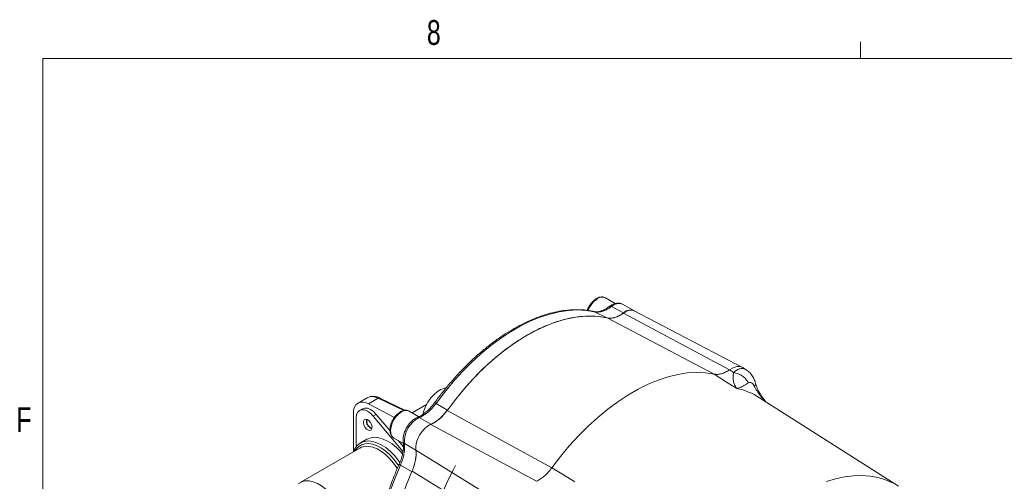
# Model space of a CAD drawing. Header units: inches. Extents: x 0.3 to 33.9, y 0.2 to 21.7.
# Tile 12 of 32: x 0.4 to 5.4, y 19.3 to 21.6. Entities that reach past the tile are written whole.
import ezdxf

# ---------------------------------------------------------------- set-up
doc = ezdxf.new("R2010")
doc.units = ezdxf.units.IN
doc.header["$MEASUREMENT"] = 0
doc.layers.add('SLD-0', color=7, linetype='Continuous', lineweight=15)
doc.styles.add('SLDTEXTSTYLE0', font='TXT', dxfattribs={"width": 0.75})

msp = doc.modelspace()

# ---------------------------------------------------------------- linework, layer by layer
at = {"color": 7, "linetype": 'Continuous', "lineweight": 15}
for p, q in [((3.4108, 20.1759), (3.361, 20.2047)), ((3.5047, 20.1412), (3.448, 20.1723)), ((3.3687, 20.1033), (3.3067, 20.1346)), ((3.3918, 20.1607), (3.4518, 20.1284)), ((3.4523, 20.1279), (3.9867, 19.8418)), ((4.0534, 19.8537), (3.5068, 20.1388)), ((3.9091, 19.8202), (3.3698, 20.1034)), ((4.0079, 19.8287), (3.9867, 19.8418)), ((4.0717, 19.8423), (4.0564, 19.852)), ((3.9674, 19.7834), (3.9091, 19.8202)), ((4.0237, 19.7479), (3.9674, 19.7834)), ((2.159, 19.7009), (2.1128, 19.6742)), ((2.2141, 19.6983), (2.166, 19.6705)), ((2.3528, 19.6374), (2.2234, 19.6996)), ((4.8393, 19.2557), (4.1386, 19.7013)), ((4.14, 19.7003), (4.1386, 19.7013)), ((2.1355, 19.6453), (2.1201, 19.6365)), ((2.2969, 19.6015), (2.166, 19.6705)), ((2.4199, 19.6053), (2.3713, 19.6333)), ((2.4586, 19.667), (2.3858, 19.625)), ((2.5625, 19.6374), (3.0906, 19.3476)), ((2.0893, 19.6223), (2.0893, 19.4286)), ((2.1029, 19.5983), (2.1029, 19.4517)), ((2.2048, 19.6172), (2.1895, 19.6084)), ((2.1895, 19.6084), (2.3411, 19.4276)), ((2.2048, 19.6172), (2.2746, 19.534)), ((2.4804, 19.5676), (2.4221, 19.6009)), ((2.4719, 19.562), (2.48, 19.5665)), ((2.48, 19.5665), (3.0131, 19.2798)), ((2.1581, 19.4914), (2.1262, 19.473)), ((2.2932, 19.498), (2.3416, 19.47)), ((2.3158, 19.4849), (2.342, 19.4537)), ((2.1221, 19.4475), (1.8206, 19.2735)), ((2.3466, 19.4702), (2.4046, 19.4363)), ((2.9203, 19.119), (2.4053, 19.4373)), ((2.9003, 19.018), (2.3853, 19.3304)), ((3.0906, 19.3476), (3.1502, 19.3116)), ((3.1502, 19.3116), (3.2076, 19.2768))]:
    msp.add_line(p, q, dxfattribs=at)
at = {"color": 8, "linetype": 'Continuous', "lineweight": 15}
for p, q in [((2.3434, 19.6361), (2.2141, 19.6983)), ((2.5064, 19.6725), (2.5618, 19.6396)), ((2.3829, 19.3299), (2.3268, 19.3613))]:
    msp.add_line(p, q, dxfattribs=at)
at = {"color": 7, "linetype": 'Continuous', "lineweight": 15, "flags": 128}
for points in [[(3.3067, 20.1346), (3.2646, 20.1413), (3.2206, 20.1435), (3.175, 20.1411), (3.1281, 20.1341), (3.08, 20.1226), (3.0311, 20.1066), (2.9815, 20.0862), (2.9316, 20.0615), (2.8816, 20.0326), (2.8316, 19.9996), (2.7821, 19.9628), (2.7332, 19.9224), (2.6851, 19.8784), (2.6382, 19.8312), (2.5926, 19.781), (2.5486, 19.728), (2.5064, 19.6725)], [(3.3036, 20.1357), (3.3039, 20.1356), (3.3067, 20.1346)], [(2.5636, 19.6386), (2.606, 19.6944), (2.6502, 19.7478), (2.6961, 19.7984), (2.7433, 19.8459), (2.7916, 19.8902), (2.8408, 19.9309), (2.8907, 19.968), (2.9409, 20.0011), (2.9913, 20.0302), (3.0416, 20.055), (3.0914, 20.0756), (3.1406, 20.0916), (3.189, 20.1032), (3.2362, 20.1102), (3.282, 20.1125), (3.3263, 20.1102), (3.3687, 20.1033)], [(3.9091, 19.8202), (3.8659, 19.8267), (3.8209, 19.8287), (3.7742, 19.826), (3.7262, 19.8187), (3.6771, 19.8067), (3.6271, 19.7903), (3.5765, 19.7693), (3.5255, 19.744), (3.4743, 19.7145), (3.4233, 19.6809), (3.3727, 19.6434), (3.3227, 19.6021), (3.2735, 19.5573), (3.2255, 19.5093), (3.1789, 19.4581), (3.1338, 19.4041), (3.0906, 19.3476)], [(3.9867, 19.8418), (4.0054, 19.8523), (4.0236, 19.8578), (4.0403, 19.858), (4.0549, 19.8529), (4.0564, 19.852)], [(2.4396, 19.6173), (2.4446, 19.6348), (2.4538, 19.6576), (2.4659, 19.6795), (2.4803, 19.6997), (2.4964, 19.7174), (2.5136, 19.7319), (2.5313, 19.7427), (2.5487, 19.7493), (2.5567, 19.7509)], [(2.166, 19.6705), (2.1508, 19.6768), (2.1364, 19.6794), (2.1231, 19.6783), (2.1116, 19.6734), (2.1021, 19.6651), (2.0951, 19.6534), (2.0908, 19.639), (2.0893, 19.6223)], [(2.1029, 19.5983), (2.1048, 19.6145), (2.1105, 19.6274), (2.1196, 19.6362), (2.1315, 19.6402), (2.1453, 19.6392), (2.1603, 19.6332), (2.1753, 19.6227), (2.1895, 19.6084)], [(2.1355, 19.6453), (2.1468, 19.649), (2.1607, 19.648), (2.1756, 19.642), (2.1907, 19.6316), (2.2048, 19.6172)], [(2.1732, 19.5358), (2.1651, 19.5371), (2.1564, 19.5426), (2.1486, 19.5514), (2.1428, 19.5621), (2.1399, 19.5732), (2.1403, 19.5829), (2.144, 19.5898), (2.1504, 19.5928), (2.1585, 19.5915), (2.1672, 19.586), (2.175, 19.5773), (2.1808, 19.5665), (2.1837, 19.5554), (2.1833, 19.5457), (2.1796, 19.5388), (2.1732, 19.5358)], [(2.1587, 19.5914), (2.1585, 19.5909), (2.157, 19.5832)], [(2.1262, 19.473), (2.1284, 19.4742), (2.1334, 19.4766)], [(2.3379, 19.417), (2.3281, 19.4284), (2.307, 19.4497), (2.2849, 19.4678), (2.2623, 19.4823), (2.2399, 19.4929), (2.2179, 19.4993), (2.1971, 19.5014), (2.1777, 19.4992), (2.1603, 19.4926), (2.1581, 19.4914)], [(2.3034, 18.5324), (2.2951, 18.5549), (2.2809, 18.6025), (2.2702, 18.6532), (2.2631, 18.7066), (2.2595, 18.7626), (2.2595, 18.8208), (2.2631, 18.8808), (2.2702, 18.9425), (2.2809, 19.0056), (2.2951, 19.0695), (2.3126, 19.1342), (2.3335, 19.1992), (2.3576, 19.2642), (2.3848, 19.3288)], [(2.6254, 18.3373), (2.6254, 18.3373), (2.5939, 18.3582), (2.5648, 18.3831), (2.5384, 18.4117), (2.5148, 18.4441), (2.4941, 18.4799), (2.4763, 18.5191), (2.4617, 18.5614), (2.4503, 18.6066), (2.442, 18.6544), (2.4371, 18.7047), (2.4354, 18.7572), (2.4371, 18.8116), (2.442, 18.8676), (2.4503, 18.9249), (2.4617, 18.9833), (2.4763, 19.0425), (2.4941, 19.1021), (2.5148, 19.1619), (2.5384, 19.2215), (2.5648, 19.2807), (2.5939, 19.3391), (2.6049, 19.3598)], [(1.8131, 19.2684), (1.8141, 19.2692), (1.8295, 19.2777), (1.8469, 19.282), (1.8662, 19.282), (1.8867, 19.2776), (1.9079, 19.269), (1.9294, 19.2564), (1.9506, 19.24), (1.9709, 19.2204), (1.99, 19.1979), (2.0072, 19.1732), (2.0223, 19.1468), (2.0348, 19.1194), (2.0443, 19.0917), (2.0508, 19.0643), (2.054, 19.0379), (2.0538, 19.0133), (2.0502, 18.9908), (2.0434, 18.9713), (2.0335, 18.955), (2.0207, 18.9424), (2.0053, 18.9339), (2.0016, 18.9326)]]:
    msp.add_lwpolyline(points, dxfattribs=at)
at = {"color": 8, "linetype": 'Continuous', "lineweight": 15, "flags": 128}
for points in [[(2.3322, 19.6295), (2.3185, 19.6195), (2.3056, 19.6062), (2.2944, 19.5903), (2.2856, 19.5729), (2.2797, 19.555), (2.2771, 19.5378), (2.2779, 19.5223), (2.2822, 19.5096), (2.2896, 19.5004), (2.2932, 19.498)], [(2.1334, 19.4766), (2.1458, 19.4808), (2.1652, 19.483), (2.1861, 19.4809), (2.208, 19.4745), (2.2305, 19.4639), (2.253, 19.4494), (2.2751, 19.4313), (2.2962, 19.41), (2.316, 19.3859), (2.3245, 19.374)], [(2.318, 19.3587), (2.3128, 19.3665), (2.2942, 19.391), (2.2741, 19.4129), (2.2528, 19.4318), (2.2309, 19.4473), (2.2088, 19.4589), (2.1872, 19.4664), (2.1665, 19.4697), (2.1472, 19.4686), (2.1297, 19.4632), (2.1145, 19.4535), (2.1019, 19.4399), (2.0976, 19.4334)], [(2.0977, 19.4334), (2.1019, 19.4399), (2.1145, 19.4535), (2.1297, 19.4631), (2.1472, 19.4686), (2.1665, 19.4697), (2.1872, 19.4664), (2.2088, 19.4589), (2.2309, 19.4472), (2.2528, 19.4318), (2.274, 19.4129), (2.2942, 19.3909), (2.3127, 19.3665), (2.318, 19.3587)], [(2.1117, 19.462), (2.1134, 19.4635), (2.1262, 19.473)], [(2.3111, 19.3435), (2.3087, 19.3472), (2.2915, 19.372), (2.2724, 19.3944), (2.2521, 19.4141), (2.2309, 19.4304), (2.2094, 19.443), (2.1882, 19.4516), (2.1677, 19.456), (2.1484, 19.4561), (2.131, 19.4518), (2.1221, 19.4475)], [(2.3268, 19.3613), (2.2998, 19.2971), (2.2759, 19.2325), (2.2552, 19.1679), (2.2378, 19.1037), (2.2238, 19.0401), (2.2132, 18.9775), (2.2061, 18.9162), (2.2025, 18.8564), (2.2025, 18.7986), (2.2061, 18.743), (2.2132, 18.6899), (2.2238, 18.6395), (2.2378, 18.5921), (2.2552, 18.548), (2.2759, 18.5073), (2.2803, 18.4999)], [(2.3268, 19.3613), (2.3244, 19.3628), (2.3226, 19.3641), (2.3213, 19.3652), (2.3207, 19.3661), (2.3207, 19.3666)], [(4.4764, 19.2792), (4.5226, 19.2929), (4.568, 19.3025), (4.6123, 19.3079), (4.6552, 19.3091), (4.6967, 19.3061), (4.7365, 19.2989), (4.7744, 19.2876), (4.8103, 19.2722)]]:
    msp.add_lwpolyline(points, dxfattribs=at)
at = {"color": 8, "linetype": 'Continuous', "lineweight": 15}
for centre, radius, start, end in [((3.388, 20.0986), 0.1217, 122.8993, 159.793), ((3.429, 20.1223), 0.0534, 69.1739, 134.107), ((3.3863, 20.1536), 0.00907, 52.0508, 115.7986), ((3.9519, 19.4063), 0.3491, 57.678, 78.132), ((2.22, 19.6907), 0.0096, 69.0716, 127.532), ((2.4992, 19.664), 0.0112, 49.92, 91.7504), ((2.4163, 19.5919), 0.0107, 57.5686, 109.691), ((2.3516, 19.4797), 0.0107, 190.3055, 242.4389)]:
    msp.add_arc(centre, radius, start, end, dxfattribs=at)
at = {"color": 7, "linetype": 'Continuous', "lineweight": 15}
for centre, radius, start, end in [((3.3446, 20.1708), 0.0376, 64.2055, 127.1049), ((3.487, 20.0938), 0.0493, 56.8052, 135.4902), ((2.3549, 19.5995), 0.0376, 64.2055, 127.1049), ((2.197, 19.5846), 0.0419, 169.3278, 250.6669), ((2.1948, 19.5829), 0.0377, 179.5649, 252.7216), ((2.4834, 19.4784), 0.137, 116.5807, 183.4193), ((2.5443, 19.4432), 0.1398, 117.1797, 182.8203)]:
    msp.add_arc(centre, radius, start, end, dxfattribs=at)
at = {"color": 8, "linetype": 'Continuous', "lineweight": 15}
msp.add_ellipse((2.2177, 19.6039), major_axis=(-0.0598, 0.0963), ratio=0.597741, start_param=5.522192, end_param=6.263876, dxfattribs=at)
at = {"color": 7, "linetype": 'Continuous', "lineweight": 15}
for points, knots in [([(3.3576, 20.2058), (3.3546, 20.2071), (3.3479, 20.2099), (3.3328, 20.209), (3.3149, 20.2016), (3.2971, 20.187), (3.2834, 20.1697), (3.2739, 20.154), (3.271, 20.1442), (3.2701, 20.1411)], [0, 0, 0, 0, 0.099846, 0.224735, 0.436169, 0.608888, 0.771109, 0.925849, 1, 1, 1, 1]), ([(3.4477, 20.172), (3.4448, 20.1735), (3.438, 20.1772), (3.4255, 20.1785), (3.4115, 20.1768), (3.3968, 20.1715), (3.3872, 20.1651), (3.3822, 20.1616)], [0, 0, 0, 0, 0.145078, 0.344665, 0.547297, 0.761135, 1, 1, 1, 1]), ([(3.3036, 20.1357), (3.2967, 20.1371), (3.277, 20.1411), (3.2433, 20.1447), (3.2022, 20.1454), (3.1598, 20.1422), (3.1164, 20.1352), (3.0721, 20.1244), (3.0271, 20.1098), (2.9816, 20.0916), (2.9358, 20.0698), (2.8899, 20.0445), (2.8441, 20.0158), (2.7986, 19.9838), (2.7536, 19.9487), (2.7092, 19.9107), (2.6657, 19.8698), (2.6231, 19.8263), (2.5818, 19.7804), (2.5425, 19.7331), (2.5152, 19.6975), (2.5011, 19.6782), (2.4989, 19.6752)], [0, 0, 0, 0, 0.028511, 0.081455, 0.134523, 0.18777, 0.241182, 0.294729, 0.348377, 0.402095, 0.455854, 0.509634, 0.563417, 0.617192, 0.670954, 0.724701, 0.778432, 0.832146, 0.885847, 0.939534, 0.990387, 1, 1, 1, 1]), ([(3.3822, 20.1619), (3.3777, 20.1586), (3.3673, 20.151), (3.3512, 20.1427), (3.3347, 20.1366), (3.3196, 20.1343), (3.3092, 20.1342), (3.3045, 20.1357), (3.3036, 20.136)], [0, 0, 0, 0, 0.151312, 0.35003, 0.548295, 0.745448, 0.947696, 1, 1, 1, 1]), ([(3.3918, 20.1607), (3.39, 20.1594), (3.3846, 20.1554), (3.3754, 20.1496), (3.3661, 20.1447), (3.3567, 20.1404), (3.3495, 20.1378), (3.341, 20.1354), (3.3332, 20.1338), (3.3239, 20.1329), (3.3165, 20.1331), (3.3108, 20.1338), (3.3081, 20.1343), (3.3067, 20.1346)], [0, 0, 0, 0, 0.061096, 0.184129, 0.308598, 0.37212, 0.499715, 0.554632, 0.665074, 0.776855, 0.890003, 0.946925, 1, 1, 1, 1]), ([(3.3687, 20.1033), (3.3742, 20.1025), (3.3855, 20.1009), (3.4042, 20.104), (3.4239, 20.111), (3.4385, 20.1192), (3.4479, 20.1255), (3.4505, 20.1274), (3.4518, 20.1284)], [0, 0, 0, 0, 0.224017, 0.454535, 0.67855, 0.90905, 0.954499, 1, 1, 1, 1]), ([(3.3698, 20.1034), (3.3759, 20.1025), (3.3883, 20.1008), (3.409, 20.1049), (3.4306, 20.1134), (3.4451, 20.123), (3.4523, 20.1279)], [0, 0, 0, 0, 0.25, 0.5, 0.75, 1, 1, 1, 1]), ([(3.4523, 20.1279), (3.4574, 20.1312), (3.4675, 20.1378), (3.4825, 20.1424), (3.496, 20.1432), (3.5033, 20.1401), (3.5067, 20.1386)], [0, 0, 0, 0, 0.256929, 0.513858, 0.770787, 1, 1, 1, 1]), ([(2.6395, 19.7346), (2.6554, 19.7532), (2.6925, 19.7966), (2.7544, 19.858), (2.8237, 19.9189), (2.8945, 19.9723), (2.9661, 20.0178), (3.0377, 20.0549), (3.1086, 20.0833), (3.178, 20.1027), (3.2452, 20.1127), (3.3098, 20.1139), (3.3498, 20.1069), (3.3698, 20.1034)], [0, 0, 0, 0, 0.0695824, 0.1626241, 0.2556659, 0.3487077, 0.4417494, 0.5347912, 0.6278329, 0.7208747, 0.8139165, 0.9069582, 1, 1, 1, 1]), ([(3.9867, 19.8418), (3.9799, 19.8376), (3.9662, 19.829), (3.946, 19.8215), (3.9266, 19.8179), (3.915, 19.8194), (3.9091, 19.8202)], [0, 0, 0, 0, 0.25, 0.499991, 0.749986, 1, 1, 1, 1]), ([(4.0237, 19.7479), (4.0205, 19.7526), (4.0141, 19.762), (4.0077, 19.7807), (4.0043, 19.8022), (4.0067, 19.82), (4.0079, 19.8287)], [0, 0, 0, 0, 0.2579542, 0.5135113, 0.7617817, 1, 1, 1, 1]), ([(4.083, 19.7768), (4.079, 19.7829), (4.0712, 19.7952), (4.0528, 19.8108), (4.0312, 19.8229), (4.0156, 19.8268), (4.0079, 19.8287)], [0, 0, 0, 0, 0.25021, 0.500205, 0.750085, 1, 1, 1, 1]), ([(4.12, 19.7701), (4.1183, 19.7758), (4.1146, 19.7882), (4.1047, 19.8079), (4.0909, 19.8276), (4.0784, 19.8371), (4.0718, 19.8422)], [0, 0, 0, 0, 0.198303, 0.43161, 0.700204, 1, 1, 1, 1]), ([(4.0237, 19.7479), (4.0273, 19.7488), (4.0343, 19.7506), (4.0455, 19.7548), (4.057, 19.7603), (4.0691, 19.7671), (4.0784, 19.7736), (4.083, 19.7768)], [0, 0, 0, 0, 0.223401, 0.426134, 0.626641, 0.819013, 1, 1, 1, 1]), ([(4.083, 19.7768), (4.0852, 19.7777), (4.0901, 19.7796), (4.0984, 19.7764), (4.106, 19.7704), (4.1102, 19.7632), (4.1121, 19.76)], [0, 0, 0, 0, 0.227693, 0.499982, 0.772642, 1, 1, 1, 1]), ([(4.1707, 19.6809), (4.163, 19.6902), (4.1475, 19.709), (4.1301, 19.7393), (4.1231, 19.7606), (4.12, 19.7701)], [0, 0, 0, 0, 0.354853, 0.713493, 1, 1, 1, 1]), ([(2.2234, 19.6996), (2.2202, 19.701), (2.2112, 19.705), (2.1968, 19.7084), (2.1809, 19.7085), (2.168, 19.7058), (2.1612, 19.7016), (2.1585, 19.7)], [0, 0, 0, 0, 0.1419711, 0.404828, 0.6343167, 0.8553911, 1, 1, 1, 1]), ([(2.4988, 19.6753), (2.4949, 19.67), (2.4858, 19.6578), (2.4701, 19.6411), (2.4525, 19.6253), (2.4347, 19.6129), (2.4213, 19.6052), (2.4143, 19.6028), (2.4128, 19.6023)], [0, 0, 0, 0, 0.152532, 0.352074, 0.551815, 0.74957, 0.947813, 1, 1, 1, 1]), ([(2.5064, 19.6725), (2.5002, 19.6645), (2.4876, 19.6482), (2.4672, 19.6287), (2.4466, 19.6133), (2.4318, 19.605), (2.4236, 19.6016), (2.4221, 19.6009)], [0, 0, 0, 0, 0.245568, 0.500116, 0.720271, 0.946794, 1, 1, 1, 1]), ([(2.3679, 19.6345), (2.3649, 19.6357), (2.3582, 19.6385), (2.3432, 19.6376), (2.3252, 19.6303), (2.3075, 19.6157), (2.2935, 19.5984), (2.2822, 19.5781), (2.2757, 19.5583), (2.2735, 19.5396), (2.2749, 19.5235), (2.2807, 19.5078), (2.2889, 19.5014), (2.2932, 19.498)], [0, 0, 0, 0, 0.0584638, 0.1315915, 0.2553942, 0.3565279, 0.4515147, 0.5421217, 0.651014, 0.7215148, 0.8031062, 0.8959892, 1, 1, 1, 1]), ([(2.48, 19.5665), (2.4872, 19.5701), (2.5017, 19.5771), (2.5232, 19.5936), (2.544, 19.6134), (2.5563, 19.6294), (2.5625, 19.6374)], [0, 0, 0, 0, 0.25, 0.5, 0.75, 1, 1, 1, 1]), ([(2.4804, 19.5676), (2.487, 19.5707), (2.5002, 19.577), (2.52, 19.5913), (2.5392, 19.6088), (2.5536, 19.6252), (2.5614, 19.6356), (2.5636, 19.6386)], [0, 0, 0, 0, 0.224192, 0.454881, 0.679075, 0.909781, 1, 1, 1, 1]), ([(2.4127, 19.6019), (2.4099, 19.6007), (2.4019, 19.5971), (2.3894, 19.5885), (2.3757, 19.5756), (2.3636, 19.5601), (2.3536, 19.543), (2.346, 19.5249), (2.3413, 19.5063), (2.3398, 19.4905), (2.3407, 19.4813), (2.3411, 19.4778)], [0, 0, 0, 0, 0.0682176, 0.189358, 0.3113765, 0.4330861, 0.5545049, 0.6762956, 0.799065, 0.9237156, 1, 1, 1, 1]), ([(2.1342, 19.4766), (2.1303, 19.4748), (2.1209, 19.4707), (2.1085, 19.4598), (2.0971, 19.4457), (2.0918, 19.4341), (2.0893, 19.4285)], [0, 0, 0, 0, 0.195478, 0.470143, 0.744868, 1, 1, 1, 1]), ([(2.3408, 19.4776), (2.3414, 19.4728), (2.3428, 19.462), (2.3419, 19.4424), (2.3386, 19.42), (2.3323, 19.3964), (2.3262, 19.3784), (2.3215, 19.3686), (2.3205, 19.3666)], [0, 0, 0, 0, 0.15409, 0.351764, 0.550635, 0.749566, 0.948987, 1, 1, 1, 1]), ([(2.3466, 19.4702), (2.3473, 19.4623), (2.3487, 19.4461), (2.3456, 19.4198), (2.3392, 19.3932), (2.3323, 19.374), (2.3276, 19.3634), (2.3268, 19.3613)], [0, 0, 0, 0, 0.245355, 0.499632, 0.720048, 0.946872, 1, 1, 1, 1]), ([(2.3848, 19.3288), (2.3882, 19.3372), (2.3953, 19.3543), (2.402, 19.3798), (2.4057, 19.4047), (2.406, 19.4234), (2.405, 19.4335), (2.4046, 19.4363)], [0, 0, 0, 0, 0.224019, 0.454541, 0.678559, 0.909062, 1, 1, 1, 1]), ([(2.3853, 19.3304), (2.3891, 19.3397), (2.3967, 19.3584), (2.4036, 19.3863), (2.407, 19.4132), (2.4059, 19.4293), (2.4053, 19.4373)], [0, 0, 0, 0, 0.25, 0.5, 0.75, 1, 1, 1, 1]), ([(2.3207, 19.3666), (2.3163, 19.3563), (2.3033, 19.3267), (2.2838, 19.2774), (2.2631, 19.2186), (2.245, 19.1599), (2.2297, 19.1015), (2.2172, 19.0436), (2.2076, 18.9865), (2.2009, 18.9304), (2.1972, 18.8755), (2.1964, 18.822), (2.1986, 18.7703), (2.2038, 18.7204), (2.212, 18.6727), (2.2232, 18.6273), (2.2372, 18.5843), (2.2543, 18.5443), (2.2685, 18.5159), (2.2778, 18.5019), (2.2796, 18.4993)], [0, 0, 0, 0, 0.031402, 0.090988, 0.150592, 0.210209, 0.269844, 0.329498, 0.389173, 0.448872, 0.508593, 0.568337, 0.628099, 0.687872, 0.747639, 0.807379, 0.867066, 0.926664, 0.986133, 1, 1, 1, 1]), ([(3.0906, 19.3476), (3.0848, 19.3402), (3.0732, 19.3252), (3.0537, 19.3064), (3.0335, 19.2905), (3.0199, 19.2834), (3.0131, 19.2798)], [0, 0, 0, 0, 0.250014, 0.500009, 0.75, 1, 1, 1, 1])]:
    msp.add_open_spline(points, degree=3, knots=knots, dxfattribs=at)
at = {"color": 8, "linetype": 'Continuous', "lineweight": 15}
for points, knots in [([(4.0079, 19.8287), (4.0132, 19.833), (4.0239, 19.8417), (4.0405, 19.8481), (4.0561, 19.8487), (4.0669, 19.8462), (4.0715, 19.8421), (4.0722, 19.8415)], [0, 0, 0, 0, 0.240907, 0.480998, 0.720544, 0.959817, 1, 1, 1, 1]), ([(4.1199, 19.7701), (4.1199, 19.7687), (4.1198, 19.7659), (4.1147, 19.762), (4.1121, 19.76)], [0, 0, 0, 0, 0.48525, 1, 1, 1, 1]), ([(4.1121, 19.76), (4.1166, 19.7516), (4.1259, 19.7342), (4.144, 19.7102), (4.1582, 19.6928), (4.1668, 19.6839), (4.1681, 19.6825)], [0, 0, 0, 0, 0.296434, 0.611511, 0.939917, 1, 1, 1, 1])]:
    msp.add_open_spline(points, degree=3, knots=knots, dxfattribs=at)
at = {"layer": 'SLD-0'}
for p, q in [((4.6479, 21.4106), (4.6479, 21.4954)), ((0.5229, 21.4106), (33.5229, 21.4106)), ((0.5229, 21.4106), (0.5229, 0.4106))]:
    msp.add_line(p, q, dxfattribs=at)

# ---------------------------------------------------------------- texts
at = {"color": 7, "linetype": 'Continuous', "lineweight": 0, "char_height": 0.125, "attachment_point": 1, "style": 'SLDTEXTSTYLE0'}
for s, insert in [('8', (2.4603, 21.6047)), ('F', (0.3887, 19.6534))]:
    msp.add_mtext(s, dxfattribs=dict(at, insert=insert))

doc.saveas('drawing.dxf')
